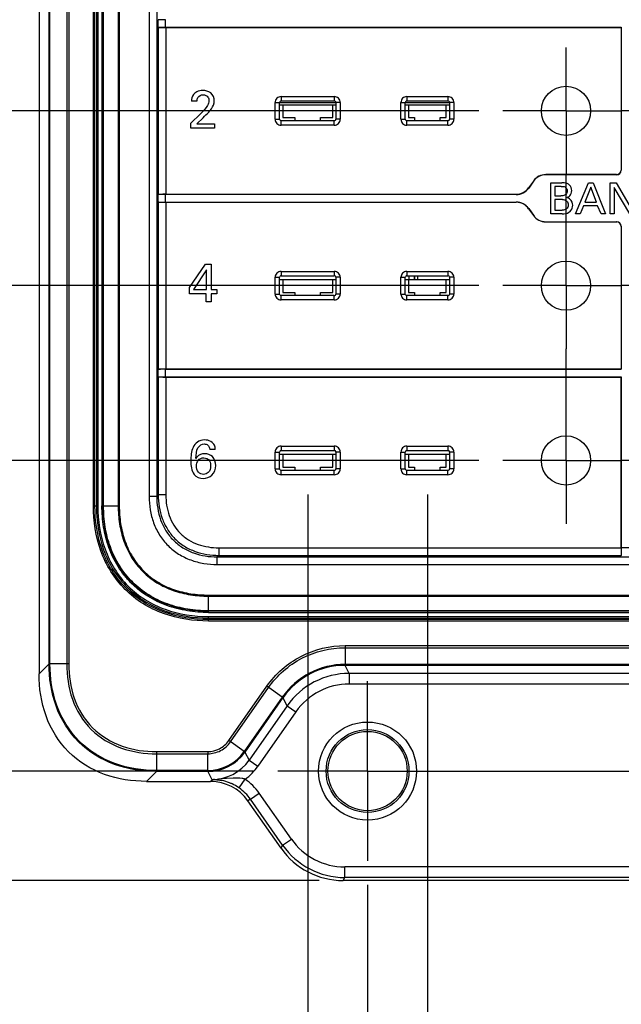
# Model space of a CAD drawing. Header units: inches. Extents: x 0 to 34, y 0 to 22.
# Tile 4 of 63: x 10.5 to 12.1, y 8.7 to 11.3. Entities that reach past the tile are written whole.
import ezdxf

# ---------------------------------------------------------------- set-up
doc = ezdxf.new("R2010")
doc.units = ezdxf.units.IN
doc.header["$LTSCALE"] = 1.87
doc.header["$MEASUREMENT"] = 0
doc.linetypes.add('CENTER', pattern=[0.6, 0.375, -0.075, 0.075, -0.075])
doc.layers.get('0').update_dxf_attribs({"linetype": 'CONTINUOUS'})
for name, color, linetype in [('02___PRT_ALL_AXES', 7, 'CONTINUOUS'), ('DATUMCURVES', 7, 'CONTINUOUS'), ('DIMENSIONS', 7, 'CONTINUOUS')]:
    doc.layers.add(name, color=color, linetype=linetype)
doc.styles.get("Standard").update_dxf_attribs({"font": 'txt', "width": 0.8})
doc.dimstyles.new('DIMSTYLE_2', dxfattribs={"dimtxt": 0.125, "dimasz": 0.18, "dimexe": 0.125, "dimexo": 0.0625, "dimgap": 0.03125, "dimtad": 0, "dimtih": 1, "dimtoh": 1, "dimzin": 0, "dimdsep": 46, "dimtxsty": 'STANDARD', "dimblk": '_FILLED', "dimblk1": '_FILLED', "dimblk2": '_FILLED', "dimcen": 0.09, "dimazin": 0, "dimtp": 0.01, "dimtm": 0.01, "dimtfac": 1, "dimtofl": 0, "dimtmove": 0, "dimatfit": 3, "dimldrblk": '_FILLED', "dimfxl": 1, "dimtolj": 1, "dimtzin": 0, "dimarcsym": 0})

# ---------------------------------------------------------------- blocks, each defined once
blk = doc.blocks.new('*D21')
at = {"layer": 'DIMENSIONS', "color": 2, "linetype": 'CONTINUOUS'}
blk.add_line((11.7299, 11.0656), (9.8999, 11.0656), dxfattribs=at)
at = {"layer": 'DIMENSIONS', "color": 2, "linetype": 'CONTINUOUS', "insert": (9.8374, 11.1281), "char_height": 0.125, "width": 1.425, "attachment_point": 3, "line_spacing_factor": 0.9}
blk.add_mtext('114.43{\\ftxt.shx;\\W1.000000;\\H0.125000; }[4.505]', dxfattribs=at)
blk = doc.blocks.new('_FILLED')
at = {"color": 0, "linetype": 'BYBLOCK'}
blk.add_solid([(0, 0), (-1, 0.174), (-1, -0.174)], dxfattribs=at)
blk = doc.blocks.new('*D22')
at = {"layer": 'DIMENSIONS', "color": 2, "linetype": 'CONTINUOUS'}
blk.add_line((11.7299, 10.6114), (9.8999, 10.6114), dxfattribs=at)
at = {"layer": 'DIMENSIONS', "color": 2, "linetype": 'CONTINUOUS', "insert": (9.8374, 10.6739), "char_height": 0.125, "width": 1.425, "attachment_point": 3, "line_spacing_factor": 0.9}
blk.add_mtext('125.96{\\ftxt.shx;\\W1.000000;\\H0.125000; }[4.959]', dxfattribs=at)
blk = doc.blocks.new('*D23')
at = {"layer": 'DIMENSIONS', "color": 2, "linetype": 'CONTINUOUS'}
blk.add_line((11.7299, 10.1572), (9.8999, 10.1572), dxfattribs=at)
at = {"layer": 'DIMENSIONS', "color": 2, "linetype": 'CONTINUOUS', "insert": (9.8374, 10.2197), "char_height": 0.125, "width": 1.425, "attachment_point": 3, "line_spacing_factor": 0.9}
blk.add_mtext('137.50{\\ftxt.shx;\\W1.000000;\\H0.125000; }[5.413]', dxfattribs=at)
blk = doc.blocks.new('*D24')
at = {"layer": 'DIMENSIONS', "color": 2, "linetype": 'CONTINUOUS'}
blk.add_line((11.1453, 9.3501), (9.8999, 9.3501), dxfattribs=at)
at = {"layer": 'DIMENSIONS', "color": 2, "linetype": 'CONTINUOUS', "insert": (9.8374, 9.4126), "char_height": 0.125, "width": 1.425, "attachment_point": 3, "line_spacing_factor": 0.9}
blk.add_mtext('158.00{\\ftxt.shx;\\W1.000000;\\H0.125000; }[6.220]', dxfattribs=at)
blk = doc.blocks.new('*D25')
at = {"layer": 'DIMENSIONS', "color": 2, "linetype": 'CONTINUOUS'}
blk.add_line((11.3149, 9.0656), (9.8999, 9.0656), dxfattribs=at)
at = {"layer": 'DIMENSIONS', "color": 2, "linetype": 'CONTINUOUS', "insert": (9.8374, 9.1281), "char_height": 0.125, "width": 1.425, "attachment_point": 3, "line_spacing_factor": 0.9}
blk.add_mtext('165.23{\\ftxt.shx;\\W1.000000;\\H0.125000; }[6.505]', dxfattribs=at)
blk = doc.blocks.new('*D38')
at = {"layer": 'DIMENSIONS', "color": 2, "linetype": 'CONTINUOUS'}
blk.add_line((11.441, 9.0544), (11.441, 8.3781), dxfattribs=at)
at = {"layer": 'DIMENSIONS', "color": 2, "linetype": 'CONTINUOUS', "insert": (11.3785, 8.3156), "char_height": 0.125, "width": 1.425, "attachment_point": 3, "rotation": 90, "line_spacing_factor": 0.9}
blk.add_mtext('2X 0.50{\\ftxt.shx;\\W1.000000;\\H0.125000; }[.020]', dxfattribs=at)
blk = doc.blocks.new('*D39')
at = {"layer": 'DIMENSIONS', "color": 2, "linetype": 'CONTINUOUS'}
blk.add_line((12.7796, 9.0544), (12.7796, 8.3781), dxfattribs=at)
at = {"layer": 'DIMENSIONS', "color": 2, "linetype": 'CONTINUOUS', "insert": (12.7171, 8.3156), "char_height": 0.125, "width": 1.625, "attachment_point": 3, "rotation": 90, "line_spacing_factor": 0.9}
blk.add_mtext('2X 33.50{\\ftxt.shx;\\W1.000000;\\H0.125000; }[1.319]', dxfattribs=at)
blk = doc.blocks.new('*D40')
at = {"layer": 'DIMENSIONS', "color": 2, "linetype": 'CONTINUOUS'}
blk.add_line((11.2855, 10.069), (11.2855, 8.3781), dxfattribs=at)
at = {"layer": 'DIMENSIONS', "color": 2, "linetype": 'CONTINUOUS', "insert": (11.223, 8.3156), "char_height": 0.125, "width": 1.425, "attachment_point": 3, "rotation": 90, "line_spacing_factor": 0.9}
blk.add_mtext('8X 4.45{\\ftxt.shx;\\W1.000000;\\H0.125000; }[.175]', dxfattribs=at)
blk = doc.blocks.new('*D41')
at = {"layer": 'DIMENSIONS', "color": 2, "linetype": 'CONTINUOUS'}
blk.add_line((11.5965, 10.069), (11.5965, 8.3781), dxfattribs=at)
at = {"layer": 'DIMENSIONS', "color": 2, "linetype": 'CONTINUOUS', "insert": (11.534, 8.3156), "char_height": 0.125, "width": 1.425, "attachment_point": 3, "rotation": 90, "line_spacing_factor": 0.9}
blk.add_mtext('8X 3.45{\\ftxt.shx;\\W1.000000;\\H0.125000; }[.136]', dxfattribs=at)
blk = doc.blocks.new('*D42')
at = {"layer": 'DIMENSIONS', "color": 2, "linetype": 'CONTINUOUS'}
blk.add_line((12.6241, 10.069), (12.6241, 8.3781), dxfattribs=at)
at = {"layer": 'DIMENSIONS', "color": 2, "linetype": 'CONTINUOUS', "insert": (12.5616, 8.3156), "char_height": 0.125, "width": 1.625, "attachment_point": 3, "rotation": 90, "line_spacing_factor": 0.9}
blk.add_mtext('8X 29.55{\\ftxt.shx;\\W1.000000;\\H0.125000; }[1.163]', dxfattribs=at)
blk = doc.blocks.new('*D43')
at = {"layer": 'DIMENSIONS', "color": 2, "linetype": 'CONTINUOUS'}
blk.add_line((12.9351, 10.069), (12.9351, 8.3781), dxfattribs=at)
at = {"layer": 'DIMENSIONS', "color": 2, "linetype": 'CONTINUOUS', "insert": (12.8726, 8.3156), "char_height": 0.125, "width": 1.625, "attachment_point": 3, "rotation": 90, "line_spacing_factor": 0.9}
blk.add_mtext('8X 37.45{\\ftxt.shx;\\W1.000000;\\H0.125000; }[1.474]', dxfattribs=at)

msp = doc.modelspace()

# ---------------------------------------------------------------- linework, layer by layer
at = {"color": 7, "linetype": 'CONTINUOUS'}
for p, q in [((10.5874, 16.3416), (10.5874, 9.6027)), ((10.6134, 9.6287), (10.6134, 16.3156)), ((10.6157, 9.6288), (10.6157, 16.3156)), ((10.6592, 16.3156), (10.6592, 9.6288)), ((10.6647, 16.3156), (10.6647, 9.6288)), ((10.7286, 10.0391), (10.7286, 15.9052)), ((10.7325, 10.0391), (10.7325, 15.9052)), ((10.7363, 15.9052), (10.7363, 10.0391)), ((10.7403, 15.9052), (10.7403, 10.0391)), ((10.7508, 15.9052), (10.7508, 10.0391)), ((10.7539, 10.0391), (10.7539, 15.9052)), ((10.7551, 10.0391), (10.7551, 15.9052)), ((10.7932, 15.9052), (10.7932, 10.0391)), ((10.7959, 15.9052), (10.7959, 10.0391)), ((10.8735, 13.457), (10.8735, 10.0641)), ((10.8932, 13.457), (10.8932, 10.0641)), ((10.8967, 11.302), (10.8972, 11.3025)), ((10.8967, 11.2833), (10.8967, 11.302)), ((10.8972, 11.2828), (10.8967, 11.2833)), ((10.8972, 11.2828), (10.8972, 10.8483)), ((10.9164, 11.2828), (10.9164, 11.3025)), ((10.9164, 11.2828), (12.1005, 11.2828)), ((12.1, 11.2823), (12.1005, 11.2828)), ((12.1005, 11.2828), (12.1005, 10.9113)), ((10.9169, 11.2823), (12.1, 11.2823)), ((10.9169, 11.2823), (10.9169, 10.8488)), ((12.1, 11.2823), (12.1, 10.9118)), ((11.2009, 11.0873), (11.2124, 11.0873)), ((11.2009, 11.0438), (11.2009, 11.0873)), ((11.2124, 11.0438), (11.2124, 11.0873)), ((11.3587, 11.0865), (11.2124, 11.0865)), ((11.2124, 11.0815), (11.3587, 11.0815)), ((11.2163, 11.1028), (11.3547, 11.1028)), ((11.2163, 11.1028), (11.2163, 11.0913)), ((11.2163, 11.0913), (11.3547, 11.0913)), ((11.2205, 11.0815), (11.2205, 11.048)), ((11.3505, 11.048), (11.3505, 11.0815)), ((11.3547, 11.1028), (11.3547, 11.0913)), ((11.3702, 11.0873), (11.3587, 11.0873)), ((11.3587, 11.0873), (11.3587, 11.0438)), ((11.3702, 11.0873), (11.3702, 11.0438)), ((11.5276, 11.0873), (11.5391, 11.0873)), ((11.5276, 11.0438), (11.5276, 11.0873)), ((11.5391, 11.0438), (11.5391, 11.0873)), ((11.6539, 11.0865), (11.5391, 11.0865)), ((11.5391, 11.0815), (11.6539, 11.0815)), ((11.5431, 11.1028), (11.65, 11.1028)), ((11.5431, 11.1028), (11.5431, 11.0913)), ((11.5431, 11.0913), (11.65, 11.0913)), ((11.5473, 11.0815), (11.5473, 11.048)), ((11.6457, 11.048), (11.6457, 11.0815)), ((11.65, 11.1028), (11.65, 11.0913)), ((11.6654, 11.0873), (11.6539, 11.0873)), ((11.6539, 11.0873), (11.6539, 11.0438)), ((11.6654, 11.0873), (11.6654, 11.0438)), ((11.2009, 11.0438), (11.2124, 11.0438)), ((11.3547, 11.0399), (11.2163, 11.0399)), ((11.2163, 11.0283), (11.2163, 11.0399)), ((11.3547, 11.0283), (11.2163, 11.0283)), ((11.2205, 11.048), (11.252, 11.048)), ((11.252, 11.048), (11.252, 11.0399)), ((11.319, 11.048), (11.3505, 11.048)), ((11.319, 11.0399), (11.319, 11.048)), ((11.3547, 11.0283), (11.3547, 11.0399)), ((11.3702, 11.0438), (11.3587, 11.0438)), ((11.5276, 11.0438), (11.5391, 11.0438)), ((11.65, 11.0399), (11.5431, 11.0399)), ((11.5431, 11.0283), (11.5431, 11.0399)), ((11.65, 11.0283), (11.5431, 11.0283)), ((11.5473, 11.048), (11.5631, 11.048)), ((11.5631, 11.048), (11.5631, 11.0399)), ((11.63, 11.048), (11.6457, 11.048)), ((11.63, 11.0399), (11.63, 11.048)), ((11.65, 11.0283), (11.65, 11.0399)), ((11.6654, 11.0438), (11.6539, 11.0438)), ((12.0881, 10.9), (11.9042, 10.9)), ((11.9042, 10.9), (11.9044, 10.8995)), ((12.0887, 10.8995), (11.9044, 10.8995)), ((12.0881, 10.9), (12.0887, 10.8995)), ((12.1, 10.9118), (12.1005, 10.9113)), ((11.8719, 10.8832), (11.8596, 10.8656)), ((11.8722, 10.8827), (11.8598, 10.8651)), ((11.8719, 10.8832), (11.8722, 10.8827)), ((10.8967, 10.8478), (10.8972, 10.8483)), ((10.8967, 10.8291), (10.8967, 10.8478)), ((11.8276, 10.8483), (10.9164, 10.8483)), ((10.9164, 10.8286), (10.9164, 10.8483)), ((10.9169, 10.8488), (11.8273, 10.8488)), ((11.8276, 10.8483), (11.8273, 10.8488)), ((11.8598, 10.8651), (11.8596, 10.8656)), ((10.8972, 10.8286), (10.8967, 10.8291)), ((10.8972, 10.8286), (10.8972, 10.3942)), ((10.9164, 10.8286), (11.8276, 10.8286)), ((10.9169, 10.8281), (11.8273, 10.8281)), ((10.9169, 10.8281), (10.9169, 10.3947)), ((11.8273, 10.8281), (11.8276, 10.8286)), ((11.8596, 10.8113), (11.8598, 10.8118)), ((11.8596, 10.8113), (11.8719, 10.7937)), ((11.8598, 10.8118), (11.8722, 10.7942)), ((11.8719, 10.7937), (11.8722, 10.7942)), ((11.9042, 10.7769), (11.9044, 10.7774)), ((11.9042, 10.7769), (12.0881, 10.7769)), ((11.9044, 10.7774), (12.0887, 10.7774)), ((12.0887, 10.7774), (12.0881, 10.7769)), ((12.1005, 10.7656), (12.1, 10.7651)), ((12.1, 10.7651), (12.1, 10.3947)), ((12.1005, 10.7656), (12.1005, 10.3941)), ((11.2163, 10.6486), (11.3547, 10.6486)), ((11.2163, 10.6486), (11.2163, 10.6371)), ((11.3547, 10.6486), (11.3547, 10.6371)), ((11.5431, 10.6486), (11.65, 10.6486)), ((11.5431, 10.6486), (11.5431, 10.6371)), ((11.65, 10.6486), (11.65, 10.6371)), ((11.2009, 10.6331), (11.2124, 10.6331)), ((11.2009, 10.5896), (11.2009, 10.6331)), ((11.2124, 10.5896), (11.2124, 10.6331)), ((11.2124, 10.6273), (11.3587, 10.6273)), ((11.2163, 10.6371), (11.3547, 10.6371)), ((11.2205, 10.6273), (11.2205, 10.5939)), ((11.3505, 10.5939), (11.3505, 10.6273)), ((11.3702, 10.6331), (11.3587, 10.6331)), ((11.3587, 10.6331), (11.3587, 10.5896)), ((11.3702, 10.6331), (11.3702, 10.5896)), ((11.5276, 10.6331), (11.5391, 10.6331)), ((11.5276, 10.5896), (11.5276, 10.6331)), ((11.5391, 10.5896), (11.5391, 10.6331)), ((11.5391, 10.6273), (11.6539, 10.6273)), ((11.5431, 10.6371), (11.65, 10.6371)), ((11.5473, 10.6273), (11.5473, 10.5939)), ((11.5491, 10.6273), (11.5491, 10.6371)), ((11.563, 10.6273), (11.563, 10.6371)), ((11.5636, 10.6273), (11.5636, 10.6371)), ((11.572, 10.6273), (11.572, 10.6371)), ((11.6457, 10.5939), (11.6457, 10.6273)), ((11.6654, 10.6331), (11.6539, 10.6331)), ((11.6539, 10.6331), (11.6539, 10.5896)), ((11.6654, 10.6331), (11.6654, 10.5896)), ((11.2205, 10.5939), (11.252, 10.5939)), ((11.252, 10.5939), (11.252, 10.5857)), ((11.319, 10.5939), (11.3505, 10.5939)), ((11.319, 10.5857), (11.319, 10.5939)), ((11.5473, 10.5939), (11.5631, 10.5939)), ((11.5631, 10.5939), (11.5631, 10.5857)), ((11.63, 10.5939), (11.6457, 10.5939)), ((11.63, 10.5857), (11.63, 10.5939)), ((11.2009, 10.5896), (11.2124, 10.5896)), ((11.3547, 10.5857), (11.2163, 10.5857)), ((11.2163, 10.5742), (11.2163, 10.5857)), ((11.3547, 10.5742), (11.2163, 10.5742)), ((11.3547, 10.5742), (11.3547, 10.5857)), ((11.3702, 10.5896), (11.3587, 10.5896)), ((11.5276, 10.5896), (11.5391, 10.5896)), ((11.65, 10.5857), (11.5431, 10.5857)), ((11.5431, 10.5742), (11.5431, 10.5857)), ((11.65, 10.5742), (11.5431, 10.5742)), ((11.65, 10.5742), (11.65, 10.5857)), ((11.6654, 10.5896), (11.6539, 10.5896)), ((10.8967, 10.3936), (10.8972, 10.3942)), ((10.8967, 10.375), (10.8967, 10.3936)), ((12.1005, 10.3941), (10.9164, 10.3941)), ((10.9164, 10.3745), (10.9164, 10.3941)), ((10.9169, 10.3947), (12.1, 10.3947)), ((12.1, 10.3947), (12.1005, 10.3941)), ((10.8972, 10.3744), (10.8967, 10.375)), ((10.8972, 10.3744), (10.8972, 10.0681)), ((10.9164, 10.3745), (12.1005, 10.3745)), ((10.9169, 10.3739), (12.1, 10.3739)), ((10.9169, 10.3739), (10.9169, 10.0681)), ((12.1, 10.3739), (12.1005, 10.3745)), ((12.1, 9.9303), (12.1, 10.3739)), ((12.1005, 10.3745), (12.1005, 9.9298)), ((11.2163, 10.1944), (11.3547, 10.1944)), ((11.2163, 10.1944), (11.2163, 10.1829)), ((11.2163, 10.1829), (11.3547, 10.1829)), ((11.3547, 10.1944), (11.3547, 10.1829)), ((11.5431, 10.1944), (11.65, 10.1944)), ((11.5431, 10.1944), (11.5431, 10.1829)), ((11.5431, 10.1829), (11.65, 10.1829)), ((11.65, 10.1944), (11.65, 10.1829)), ((11.2009, 10.179), (11.2124, 10.179)), ((11.2009, 10.1354), (11.2009, 10.179)), ((11.2124, 10.1354), (11.2124, 10.179)), ((11.2124, 10.1732), (11.3587, 10.1732)), ((11.2205, 10.1732), (11.2205, 10.1397)), ((11.3505, 10.1397), (11.3505, 10.1732)), ((11.3702, 10.179), (11.3587, 10.179)), ((11.3587, 10.179), (11.3587, 10.1354)), ((11.3702, 10.179), (11.3702, 10.1354)), ((11.5276, 10.179), (11.5391, 10.179)), ((11.5276, 10.1354), (11.5276, 10.179)), ((11.5391, 10.1354), (11.5391, 10.179)), ((11.5391, 10.1732), (11.6539, 10.1732)), ((11.5473, 10.1732), (11.5473, 10.1397)), ((11.6457, 10.1397), (11.6457, 10.1732)), ((11.6654, 10.179), (11.6539, 10.179)), ((11.6539, 10.179), (11.6539, 10.1354)), ((11.6654, 10.179), (11.6654, 10.1354)), ((11.2009, 10.1354), (11.2124, 10.1354)), ((11.3547, 10.1315), (11.2163, 10.1315)), ((11.2163, 10.12), (11.2163, 10.1315)), ((11.2205, 10.1397), (11.252, 10.1397)), ((11.252, 10.1397), (11.252, 10.1315)), ((11.319, 10.1397), (11.3505, 10.1397)), ((11.319, 10.1315), (11.319, 10.1397)), ((11.3547, 10.12), (11.3547, 10.1315)), ((11.3702, 10.1354), (11.3587, 10.1354)), ((11.5276, 10.1354), (11.5391, 10.1354)), ((11.65, 10.1315), (11.5431, 10.1315)), ((11.5431, 10.12), (11.5431, 10.1315)), ((11.5473, 10.1397), (11.5631, 10.1397)), ((11.5631, 10.1397), (11.5631, 10.1315)), ((11.63, 10.1397), (11.6457, 10.1397)), ((11.63, 10.1315), (11.63, 10.1397)), ((11.65, 10.12), (11.65, 10.1315)), ((11.6654, 10.1354), (11.6539, 10.1354)), ((11.3547, 10.12), (11.2163, 10.12)), ((11.65, 10.12), (11.5431, 10.12)), ((10.8735, 10.0641), (10.8932, 10.0641)), ((10.8972, 10.0681), (10.8932, 10.0641)), ((10.9169, 10.0681), (10.8972, 10.0681)), ((10.7286, 10.0391), (10.7403, 10.0391)), ((10.7508, 10.0391), (10.7959, 10.0391)), ((11.0546, 9.9303), (12.1, 9.9303)), ((11.0546, 9.9303), (11.0546, 9.9106)), ((12.1202, 9.9298), (12.1005, 9.9298)), ((11.0546, 9.9106), (11.0506, 9.9066)), ((11.0506, 9.9066), (13.17, 9.9066)), ((11.0506, 9.887), (11.0506, 9.9066)), ((11.0546, 9.9106), (12.1005, 9.9106)), ((12.101, 9.9101), (12.1005, 9.9106)), ((11.0506, 9.887), (13.17, 9.887)), ((11.0276, 9.8074), (13.193, 9.8074)), ((11.0276, 9.8074), (11.0276, 9.8046)), ((11.0276, 9.8046), (13.193, 9.8046)), ((11.0276, 9.7623), (11.0276, 9.8046)), ((13.193, 9.7665), (11.0276, 9.7665)), ((13.193, 9.7653), (11.0276, 9.7653)), ((11.0276, 9.7623), (13.193, 9.7623)), ((11.0276, 9.7517), (13.193, 9.7517)), ((11.0276, 9.74), (11.0276, 9.7517)), ((11.0276, 9.7478), (13.193, 9.7478)), ((13.193, 9.744), (11.0276, 9.744)), ((13.193, 9.74), (11.0276, 9.74)), ((11.3826, 9.6762), (11.3825, 9.6272)), ((11.3826, 9.6762), (12.8381, 9.6762)), ((11.3825, 9.6707), (12.8381, 9.6707)), ((10.6134, 9.6287), (10.5874, 9.6027)), ((10.6134, 9.6287), (10.6157, 9.6288)), ((10.6647, 9.6288), (10.6157, 9.6288)), ((12.8381, 9.6272), (11.3825, 9.6272)), ((11.3826, 9.6248), (11.3825, 9.6272)), ((12.838, 9.6248), (11.3826, 9.6248)), ((11.3935, 9.6038), (11.3826, 9.6248)), ((12.8271, 9.6038), (11.3935, 9.6038)), ((11.3935, 9.6038), (11.3935, 9.5762)), ((11.0804, 9.4291), (11.1793, 9.5704)), ((11.2194, 9.5423), (11.1793, 9.5704)), ((12.8271, 9.5762), (11.3935, 9.5762)), ((11.0849, 9.4259), (11.1838, 9.5672)), ((11.2194, 9.5423), (11.1205, 9.401)), ((11.2213, 9.5409), (11.1224, 9.3996)), ((11.2323, 9.5199), (11.1334, 9.3785)), ((11.2213, 9.5409), (11.2194, 9.5423)), ((11.2323, 9.5199), (11.2213, 9.5409)), ((11.2323, 9.5199), (11.2549, 9.504)), ((11.2549, 9.504), (11.1559, 9.3627)), ((11.1205, 9.401), (11.0804, 9.4291)), ((10.8929, 9.4006), (11.0256, 9.4006)), ((10.8929, 9.4006), (10.8929, 9.3516)), ((10.8929, 9.3951), (11.0256, 9.3951)), ((11.0256, 9.4006), (11.0256, 9.3951)), ((11.0256, 9.3516), (11.0256, 9.3951)), ((11.1224, 9.3996), (11.1205, 9.401)), ((11.1224, 9.3996), (11.1334, 9.3785)), ((11.1334, 9.3785), (11.1559, 9.3627)), ((10.8929, 9.3492), (10.8669, 9.3233)), ((11.0256, 9.3516), (10.8929, 9.3516)), ((10.8929, 9.3492), (10.8929, 9.3516)), ((11.0257, 9.3492), (10.8929, 9.3492)), ((11.0257, 9.3492), (11.0256, 9.3516)), ((11.0257, 9.3492), (11.0366, 9.3282)), ((10.8669, 9.3233), (11.0331, 9.3233)), ((11.0416, 9.3281), (11.0331, 9.3233)), ((11.0366, 9.3282), (11.0416, 9.3281)), ((11.0431, 9.3283), (11.0416, 9.3282)), ((11.0745, 9.3304), (11.0539, 9.3287)), ((11.0914, 9.3318), (11.0745, 9.3304)), ((11.1073, 9.3063), (11.1229, 9.3289)), ((11.1057, 9.3073), (11.1073, 9.3063)), ((11.1368, 9.2769), (11.1594, 9.2927)), ((11.243, 9.1733), (11.1594, 9.2927)), ((11.1368, 9.2769), (11.1298, 9.2729)), ((11.2163, 9.1495), (11.1298, 9.2729)), ((11.2204, 9.1575), (11.1368, 9.2769)), ((11.2204, 9.1575), (11.243, 9.1733)), ((11.2163, 9.1495), (11.2204, 9.1575)), ((12.839, 9.1011), (11.3816, 9.1011)), ((11.3816, 9.0736), (11.3816, 9.1011)), ((11.3774, 9.0656), (11.3816, 9.0736)), ((12.8432, 9.0656), (11.3774, 9.0656)), ((12.839, 9.0736), (11.3816, 9.0736))]:
    msp.add_line(p, q, dxfattribs=at)
for centre, radius in [((11.9568, 11.0656), 0.064), ((11.9568, 10.6114), 0.064), ((11.9568, 10.1572), 0.064), ((11.441, 9.3501), 0.1273), ((11.441, 9.3501), 0.1076), ((11.441, 9.3501), 0.103)]:
    msp.add_circle(centre, radius, dxfattribs=at)
for centre, radius, start, end in [((11.2163, 11.0873), 0.0154, 89.9928, 180.0072), ((11.2163, 11.0873), 0.00392, 89.8358, 180.1642), ((11.3547, 11.0873), 0.0154, 359.9928, 90.0072), ((11.3547, 11.0873), 0.00392, 359.8358, 90.1642), ((11.5431, 11.0873), 0.0154, 89.9928, 180.0072), ((11.5431, 11.0873), 0.00392, 89.8358, 180.1642), ((11.65, 11.0873), 0.0154, 359.9928, 90.0072), ((11.65, 11.0873), 0.00392, 359.8358, 90.1642), ((11.2163, 11.0438), 0.0154, 179.9921, 270.0079), ((11.2163, 11.0438), 0.00392, 179.8358, 270.1642), ((11.3547, 11.0438), 0.0154, 269.9921, 0.0079), ((11.3547, 11.0438), 0.00392, 269.8358, 0.1642), ((11.5431, 11.0438), 0.0154, 179.9921, 270.0079), ((11.5431, 11.0438), 0.00392, 179.8358, 270.1642), ((11.65, 11.0438), 0.0154, 269.9921, 0.0079), ((11.65, 11.0438), 0.00392, 269.8358, 0.1642), ((11.2163, 10.6331), 0.0154, 89.9928, 180.0072), ((11.3547, 10.6331), 0.0154, 359.9928, 90.0072), ((11.5431, 10.6331), 0.0154, 89.9928, 180.0072), ((11.65, 10.6331), 0.0154, 359.9928, 90.0072), ((11.2163, 10.6332), 0.00392, 89.8358, 180.1642), ((11.3547, 10.6332), 0.00392, 359.8358, 90.1642), ((11.5431, 10.6332), 0.00392, 89.8358, 180.1642), ((11.65, 10.6332), 0.00392, 359.8358, 90.1642), ((11.2163, 10.5896), 0.0154, 179.9921, 270.0079), ((11.2163, 10.5896), 0.00392, 179.8358, 270.1642), ((11.3547, 10.5896), 0.0154, 269.9921, 0.0079), ((11.3547, 10.5896), 0.00392, 269.8358, 0.1642), ((11.5431, 10.5896), 0.0154, 179.9921, 270.0079), ((11.5431, 10.5896), 0.00392, 179.8358, 270.1642), ((11.65, 10.5896), 0.0154, 269.9921, 0.0079), ((11.65, 10.5896), 0.00392, 269.8358, 0.1642), ((11.2163, 10.179), 0.0154, 89.9928, 180.0072), ((11.2163, 10.179), 0.00392, 89.8358, 180.1642), ((11.3547, 10.179), 0.0154, 359.9928, 90.0072), ((11.3547, 10.179), 0.00392, 359.8358, 90.1642), ((11.5431, 10.179), 0.0154, 89.9928, 180.0072), ((11.5431, 10.179), 0.00392, 89.8358, 180.1642), ((11.65, 10.179), 0.0154, 359.9928, 90.0072), ((11.65, 10.179), 0.00392, 359.8358, 90.1642), ((11.2163, 10.1354), 0.0154, 179.9921, 270.0079), ((11.2163, 10.1354), 0.00392, 179.8358, 270.1642), ((11.3547, 10.1354), 0.0154, 269.9921, 0.0079), ((11.3547, 10.1354), 0.00392, 269.8358, 0.1642), ((11.5431, 10.1354), 0.0154, 179.9921, 270.0079), ((11.5431, 10.1354), 0.00392, 179.8358, 270.1642), ((11.65, 10.1354), 0.0154, 269.9921, 0.0079), ((11.65, 10.1354), 0.00392, 269.8358, 0.1642), ((11.3825, 9.4281), 0.1991, 89.9984, 145.0016), ((11.3826, 9.428), 0.1968, 89.9968, 145.0032), ((11.3935, 9.407), 0.1968, 90.0009, 144.9991), ((11.3935, 9.407), 0.1693, 89.9994, 145.0006), ((11.0256, 9.4674), 0.1158, 270.0014, 324.9986), ((11.0257, 9.4673), 0.1181, 270.0039, 324.9961), ((11.0366, 9.4463), 0.1181, 269.997, 325.003), ((11.0359, 9.447), 0.1467, 306.4065, 324.9458), ((11.0376, 9.5201), 0.1919, 269.7036, 271.6291), ((11.0332, 9.6824), 0.3542, 271.6007, 273.3564), ((11.0379, 9.209), 0.1193, 68.1404, 78.2519), ((11.0364, 9.2047), 0.1238, 64.7027, 68.2025), ((11.0351, 9.2022), 0.1267, 56.1263, 64.694), ((11.3816, 9.2703), 0.1692, 214.9977, 270.0023), ((11.3816, 9.2704), 0.1968, 215.0034, 269.9966)]:
    msp.add_arc(centre, radius, start, end, dxfattribs=at)
for centre, major_axis, ratio, start_param, end_param in [((10.9164, 11.302), (0.0197, 0), 0.026186, 1.570796, 3.115413), ((10.9164, 11.2833), (0.0197, 0), 0.026186, -3.115413, -1.570796), ((10.9169, 11.2828), (0.0197, 0), 0.026186, -3.115413, -1.570796), ((11.9042, 10.8606), (-0.0182, 0.0349), 0.999565, -0.479787, 0.479787), ((11.9044, 10.8601), (0.0182, -0.0349), 0.999565, 2.661805, 3.62138), ((12.0881, 10.9118), (0.00836, -0.00836), 0.999315, -0.785056, 0.785056), ((12.0887, 10.9113), (0.00836, -0.00836), 0.999315, -0.785056, 0.785056), ((10.9164, 10.8478), (0.0197, 0), 0.026186, 1.570796, 3.115413), ((10.9169, 10.8483), (0.0197, 0), 0.026186, 1.570796, 3.115413), ((11.8273, 10.8882), (-0.0182, 0.0349), 0.999565, 2.661805, 3.62138), ((11.8276, 10.8877), (-0.0182, 0.0349), 0.999565, -3.62138, -2.661805), ((10.9164, 10.8291), (0.0197, 0), 0.026186, -3.115413, -1.570796), ((10.9169, 10.8286), (0.0197, 0), 0.026186, -3.115413, -1.570796), ((11.8273, 10.7887), (0.0182, 0.0349), 0.999565, -0.479787, 0.479787), ((11.8276, 10.7892), (0.0182, 0.0349), 0.999565, -0.479787, 0.479787), ((11.9042, 10.8163), (0.0182, 0.0349), 0.999565, -3.62138, -2.661805), ((11.9044, 10.8168), (0.0182, 0.0349), 0.999565, 2.661805, 3.62138), ((12.0881, 10.7651), (-0.00836, -0.00836), 0.999315, 2.356537, 3.926648), ((12.0887, 10.7656), (0.00836, 0.00836), 0.999315, -0.785056, 0.785056), ((10.9164, 10.3936), (0.0197, 0), 0.026186, 1.570796, 3.115413), ((10.9169, 10.3941), (0.0197, 0), 0.026186, 1.570796, 3.115413), ((10.9164, 10.375), (0.0197, 0), 0.026186, -3.115413, -1.570796), ((10.9169, 10.3745), (0.0197, 0), 0.026186, -3.115413, -1.570796), ((12.1005, 9.9303), (0, 0.0197), 0.026186, -4.712389, -3.167773), ((11.033, 9.2051), (-0.1025, -0.0588), 0.999386, 3.231302, 4.191023), ((11.3775, 9.2626), (0.091, 0.1747), 0.999226, -3.621241, -2.661944)]:
    msp.add_ellipse(centre, major_axis=major_axis, ratio=ratio, start_param=start_param, end_param=end_param, dxfattribs=at)
for points, knots in [([(10.8735, 10.0641), (10.8735, 10.0523), (10.8753, 10.0289), (10.8841, 9.9946), (10.8996, 9.9628), (10.9216, 9.9351), (10.9494, 9.913), (10.9812, 9.8976), (11.0154, 9.8887), (11.0389, 9.887), (11.0506, 9.887)], [0, 0, 0, 0, 0.12506, 0.250078, 0.375052, 0.499997, 0.624942, 0.749918, 0.874938, 1, 1, 1, 1]), ([(10.8932, 10.0641), (10.8932, 10.0536), (10.8948, 10.0327), (10.9024, 10.0022), (10.9161, 9.9738), (10.9356, 9.9491), (10.9604, 9.9295), (10.9888, 9.9159), (11.0193, 9.9082), (11.0402, 9.9066), (11.0506, 9.9066)], [0, 0, 0, 0, 0.125067, 0.250089, 0.37506, 0.499997, 0.624934, 0.749907, 0.874931, 1, 1, 1, 1]), ([(10.8972, 10.0681), (10.8972, 10.0576), (10.8988, 10.0367), (10.9065, 10.0062), (10.9201, 9.9778), (10.9396, 9.9531), (10.9644, 9.9335), (10.9928, 9.9199), (11.0233, 9.9122), (11.0442, 9.9106), (11.0546, 9.9106)], [0, 0, 0, 0, 0.125066, 0.250088, 0.37506, 0.499998, 0.624935, 0.749909, 0.874932, 1, 1, 1, 1]), ([(10.9169, 10.0681), (10.9169, 10.0589), (10.9182, 10.0406), (10.9248, 10.0138), (10.9365, 9.9888), (10.9536, 9.9671), (10.9754, 9.95), (11.0004, 9.9382), (11.0272, 9.9316), (11.0455, 9.9303), (11.0546, 9.9303)], [0, 0, 0, 0, 0.125075, 0.250102, 0.375072, 0.499998, 0.624924, 0.749895, 0.874924, 1, 1, 1, 1]), ([(11.0276, 9.74), (10.9882, 9.74), (10.928, 9.7491), (10.8562, 9.7834), (10.8093, 9.8207), (10.772, 9.8677), (10.7376, 9.9395), (10.7286, 9.9996), (10.7286, 10.0391)], [0, 0, 0, 0, 0.249558, 0.374772, 0.499986, 0.625214, 0.750438, 1, 1, 1, 1]), ([(11.0276, 9.744), (10.9887, 9.744), (10.9293, 9.7529), (10.8584, 9.7867), (10.8121, 9.8235), (10.7753, 9.8699), (10.7414, 9.9407), (10.7325, 10.0001), (10.7325, 10.0391)], [0, 0, 0, 0, 0.249561, 0.374773, 0.499986, 0.625212, 0.750435, 1, 1, 1, 1]), ([(10.7363, 10.0391), (10.7363, 10.0006), (10.7451, 9.942), (10.7785, 9.872), (10.8148, 9.8263), (10.8606, 9.79), (10.9306, 9.7566), (10.9892, 9.7478), (11.0276, 9.7478)], [0, 0, 0, 0, 0.249591, 0.374818, 0.500032, 0.625226, 0.750428, 1, 1, 1, 1]), ([(10.7403, 10.0391), (10.7403, 10.0012), (10.7489, 9.9433), (10.7818, 9.8742), (10.8176, 9.8291), (10.8628, 9.7933), (10.9318, 9.7604), (10.9897, 9.7517), (11.0276, 9.7517)], [0, 0, 0, 0, 0.249594, 0.37482, 0.500032, 0.625224, 0.750425, 1, 1, 1, 1]), ([(11.0276, 9.7623), (11.0093, 9.7623), (10.9817, 9.7643), (10.9457, 9.7718), (10.9194, 9.7799), (10.8939, 9.7905), (10.8698, 9.8038), (10.8472, 9.8197), (10.8266, 9.8381), (10.8083, 9.8587), (10.7924, 9.8812), (10.7791, 9.9054), (10.7684, 9.9308), (10.7603, 9.9572), (10.7529, 9.9932), (10.7508, 10.0208), (10.7508, 10.0391)], [0, 0, 0, 0, 0.124939, 0.187456, 0.249969, 0.312481, 0.374989, 0.437495, 0.5, 0.562505, 0.625011, 0.687519, 0.750031, 0.812544, 0.875061, 1, 1, 1, 1]), ([(11.0276, 9.7653), (11.0095, 9.7653), (10.9822, 9.7674), (10.9466, 9.7747), (10.9205, 9.7827), (10.8954, 9.7932), (10.8715, 9.8064), (10.8492, 9.8221), (10.8288, 9.8403), (10.8106, 9.8606), (10.7949, 9.8829), (10.7818, 9.9068), (10.7712, 9.932), (10.7632, 9.9581), (10.7559, 9.9937), (10.7539, 10.021), (10.7539, 10.0391)], [0, 0, 0, 0, 0.12494, 0.187455, 0.249966, 0.312474, 0.374982, 0.437492, 0.500004, 0.562514, 0.625022, 0.687529, 0.750038, 0.812549, 0.875064, 1, 1, 1, 1]), ([(11.0276, 9.7665), (11.0096, 9.7665), (10.9824, 9.7685), (10.947, 9.7759), (10.921, 9.7838), (10.8959, 9.7943), (10.8721, 9.8074), (10.8499, 9.823), (10.8296, 9.8411), (10.8115, 9.8614), (10.7959, 9.8836), (10.7828, 9.9074), (10.7723, 9.9325), (10.7644, 9.9584), (10.7571, 9.9939), (10.7551, 10.021), (10.7551, 10.0391)], [0, 0, 0, 0, 0.12494, 0.187455, 0.249966, 0.312474, 0.374982, 0.437492, 0.500004, 0.562514, 0.625022, 0.687529, 0.750038, 0.812549, 0.875064, 1, 1, 1, 1]), ([(10.7932, 10.0391), (10.7932, 10.0313), (10.7937, 10.0157), (10.7972, 9.9847), (10.8065, 9.9467), (10.8232, 9.9112), (10.8411, 9.8856), (10.8566, 9.8681), (10.8741, 9.8525), (10.8997, 9.8347), (10.9352, 9.818), (10.9809, 9.8069), (11.0121, 9.8046), (11.0276, 9.8046)], [0, 0, 0, 0, 0.062549, 0.125098, 0.250062, 0.374969, 0.437506, 0.500043, 0.562579, 0.625118, 0.750027, 0.874993, 1, 1, 1, 1]), ([(10.7959, 10.0391), (10.7959, 10.0237), (10.7981, 9.9929), (10.8091, 9.9478), (10.8256, 9.9127), (10.8432, 9.8873), (10.8586, 9.87), (10.8759, 9.8547), (10.9012, 9.837), (10.9363, 9.8205), (10.9814, 9.8096), (11.0122, 9.8074), (11.0276, 9.8074)], [0, 0, 0, 0, 0.125016, 0.249992, 0.37491, 0.437453, 0.499996, 0.562538, 0.625082, 0.750002, 0.874981, 1, 1, 1, 1]), ([(11.1793, 9.5704), (11.2017, 9.6027), (11.2635, 9.6568), (11.3432, 9.6763), (11.3826, 9.6762)], [0, 0, 0, 0, 0.5, 1, 1, 1, 1]), ([(11.1838, 9.5672), (11.2057, 9.5988), (11.2661, 9.6517), (11.3441, 9.6708), (11.3825, 9.6707)], [0, 0, 0, 0, 0.5, 1, 1, 1, 1]), ([(10.8929, 9.3492), (10.856, 9.3492), (10.7814, 9.3602), (10.6839, 9.4198), (10.6243, 9.5173), (10.6134, 9.5918), (10.6134, 9.6287)], [0, 0, 0, 0, 0.250351, 0.500111, 0.749737, 1, 1, 1, 1]), ([(10.8929, 9.3516), (10.8563, 9.3516), (10.7823, 9.3624), (10.6856, 9.4216), (10.6265, 9.5183), (10.6157, 9.5922), (10.6157, 9.6288)], [0, 0, 0, 0, 0.250355, 0.500111, 0.749734, 1, 1, 1, 1]), ([(10.6592, 9.6288), (10.6592, 9.5979), (10.6679, 9.5354), (10.7171, 9.453), (10.7995, 9.4037), (10.862, 9.3951), (10.8929, 9.3951)], [0, 0, 0, 0, 0.250377, 0.499939, 0.749615, 1, 1, 1, 1]), ([(10.6647, 9.6288), (10.6647, 9.5986), (10.6731, 9.5375), (10.7211, 9.457), (10.8017, 9.4089), (10.8627, 9.4006), (10.8929, 9.4006)], [0, 0, 0, 0, 0.250388, 0.499939, 0.749603, 1, 1, 1, 1]), ([(10.8669, 9.3233), (10.83, 9.3233), (10.7554, 9.3342), (10.6579, 9.3938), (10.5983, 9.4913), (10.5874, 9.5659), (10.5874, 9.6027)], [0, 0, 0, 0, 0.250316, 0.499997, 0.749678, 1, 1, 1, 1]), ([(11.0256, 9.4006), (11.0362, 9.4006), (11.0577, 9.4058), (11.0743, 9.4204), (11.0804, 9.4291)], [0, 0, 0, 0, 0.499967, 1, 1, 1, 1]), ([(11.0256, 9.3951), (11.0371, 9.395), (11.0604, 9.4007), (11.0783, 9.4165), (11.0849, 9.4259)], [0, 0, 0, 0, 0.499967, 1, 1, 1, 1]), ([(11.0416, 9.3281), (11.0467, 9.328), (11.0537, 9.3274), (11.0605, 9.3261), (11.0622, 9.3258)], [0, 0, 0, 0, 0.742856, 1, 1, 1, 1]), ([(11.1229, 9.3289), (11.1203, 9.3298), (11.11, 9.3324), (11.0993, 9.3322), (11.0914, 9.3318)], [0, 0, 0, 0, 0.256717, 1, 1, 1, 1])]:
    msp.add_open_spline(points, degree=3, knots=knots, dxfattribs=at)
for points in [[(11.1594, 9.2927), (11.1496, 9.3067), (11.137, 9.3192), (11.1229, 9.3289)], [(11.1368, 9.2769), (11.1289, 9.2883), (11.1187, 9.2984), (11.1073, 9.3063)]]:
    msp.add_open_spline(points, degree=3, dxfattribs=at)
at = {"layer": '02___PRT_ALL_AXES', "color": 7, "linetype": 'CENTER'}
for p, q in [((11.9568, 11.0656), (11.9568, 11.2299)), ((11.9568, 11.0656), (11.7924, 11.0656)), ((11.9568, 11.0656), (12.0995, 11.0656)), ((11.9568, 11.0656), (11.9568, 10.9012)), ((12.2639, 11.0656), (12.0995, 11.0656)), ((11.9568, 10.6114), (11.9568, 10.9012)), ((11.9568, 10.6114), (11.7924, 10.6114)), ((11.9568, 10.6114), (12.0995, 10.6114)), ((11.9568, 10.6114), (11.9568, 10.447)), ((12.2639, 10.6114), (12.0995, 10.6114)), ((11.9568, 10.1572), (11.9568, 10.447)), ((11.9568, 10.1572), (11.7924, 10.1572)), ((11.9568, 10.1572), (12.0995, 10.1572)), ((11.9568, 10.1572), (11.9568, 9.9928)), ((12.2639, 10.1572), (12.0995, 10.1572)), ((11.441, 9.3501), (11.441, 9.5834)), ((11.441, 9.3501), (11.2078, 9.3501)), ((11.441, 9.3501), (12.5463, 9.3501)), ((11.441, 9.3501), (11.441, 9.1169))]:
    msp.add_line(p, q, dxfattribs=at)
at = {"layer": '02___PRT_ALL_AXES', "color": 7, "linetype": 'CONTINUOUS'}
for centre in [(11.9568, 11.0656), (11.9568, 10.6114), (11.9568, 10.1572)]:
    msp.add_circle(centre, 0.064, dxfattribs=at)
at = {"layer": 'DATUMCURVES', "color": 4, "linetype": 'CONTINUOUS'}
for p, q in [((10.9978, 11.0906), (10.9833, 11.0906)), ((10.9819, 11.0334), (11.007, 11.0581)), ((10.9819, 11.0208), (10.9819, 11.0334)), ((11.0141, 11.0477), (10.9973, 11.0318)), ((10.9973, 11.0318), (11.0429, 11.0318)), ((11.0429, 11.0318), (11.0429, 11.0208)), ((11.0429, 11.0208), (10.9819, 11.0208)), ((11.9172, 10.8785), (11.9458, 10.8785)), ((11.9172, 10.7983), (11.9172, 10.8785)), ((11.9817, 10.7983), (12.0155, 10.8785)), ((12.0155, 10.8785), (12.0274, 10.8785)), ((12.0274, 10.8785), (12.0598, 10.7983)), ((12.0715, 10.8785), (12.0869, 10.8785)), ((12.0715, 10.7983), (12.0715, 10.8785)), ((12.0869, 10.8785), (12.1263, 10.8122)), ((11.9439, 10.8694), (11.9279, 10.8694)), ((11.9279, 10.8694), (11.9279, 10.8447)), ((12.0209, 10.8675), (12.0054, 10.8282)), ((12.0357, 10.8282), (12.0209, 10.8675)), ((12.1224, 10.7983), (12.0816, 10.8664)), ((12.0816, 10.8664), (12.0816, 10.7983)), ((11.9279, 10.8447), (11.9435, 10.8447)), ((11.9474, 10.8351), (11.9279, 10.8351)), ((11.9279, 10.8351), (11.9279, 10.8073)), ((12.0054, 10.8282), (12.0357, 10.8282)), ((11.9464, 10.7983), (11.9172, 10.7983)), ((11.9279, 10.8073), (11.9469, 10.8073)), ((11.9932, 10.7983), (11.9817, 10.7983)), ((12.0018, 10.8192), (11.9932, 10.7983)), ((12.039, 10.8192), (12.0018, 10.8192)), ((12.0477, 10.7983), (12.039, 10.8192)), ((12.0598, 10.7983), (12.0477, 10.7983)), ((12.0816, 10.7983), (12.0715, 10.7983)), ((10.9784, 10.607), (11.02, 10.6669)), ((11.0221, 10.6524), (10.9889, 10.6017)), ((11.02, 10.6669), (11.035, 10.6669)), ((11.0221, 10.6017), (11.0221, 10.6524)), ((11.035, 10.6669), (11.035, 10.6017)), ((10.9784, 10.5904), (10.9784, 10.607)), ((10.9889, 10.6017), (11.0221, 10.6017)), ((11.035, 10.6017), (11.0491, 10.6017)), ((11.0491, 10.6017), (11.0491, 10.5904)), ((11.0217, 10.5904), (10.9784, 10.5904)), ((11.0217, 10.5696), (11.0217, 10.5904)), ((11.035, 10.5696), (11.0217, 10.5696)), ((11.0491, 10.5904), (11.035, 10.5904)), ((11.035, 10.5904), (11.035, 10.5696)), ((11.0453, 10.1858), (11.031, 10.1858))]:
    msp.add_line(p, q, dxfattribs=at)
for points, knots in [([(10.9921, 11.1117), (10.9874, 11.1076), (10.9836, 11.0997), (10.9833, 11.092), (10.9833, 11.0906)], [0, 0, 0, 0, 0.815366, 1, 1, 1, 1]), ([(11.013, 11.1186), (11.0076, 11.1186), (11, 11.1172), (10.9937, 11.1131), (10.9921, 11.1117)], [0, 0, 0, 0, 0.718678, 1, 1, 1, 1]), ([(10.9978, 11.0906), (10.9978, 11.0939), (10.9987, 11.103), (11.0084, 11.1074), (11.0135, 11.1074)], [0, 0, 0, 0, 0.393902, 1, 1, 1, 1]), ([(11.0427, 11.0906), (11.0427, 11.0985), (11.0365, 11.1151), (11.0201, 11.1186), (11.013, 11.1186)], [0, 0, 0, 0, 0.525767, 1, 1, 1, 1]), ([(11.0135, 11.1074), (11.0183, 11.1074), (11.0274, 11.1037), (11.0289, 11.095), (11.0289, 11.0917)], [0, 0, 0, 0, 0.588461, 1, 1, 1, 1]), ([(11.0289, 11.0917), (11.0289, 11.0876), (11.0266, 11.0814), (11.0231, 11.0763), (11.0219, 11.0746)], [0, 0, 0, 0, 0.667113, 1, 1, 1, 1]), ([(11.0318, 11.0666), (11.0364, 11.0724), (11.0425, 11.0801), (11.0427, 11.0891), (11.0427, 11.0906)], [0, 0, 0, 0, 0.832379, 1, 1, 1, 1]), ([(11.0141, 11.0477), (11.0189, 11.0526), (11.0248, 11.0588), (11.0307, 11.0652), (11.0318, 11.0666)], [0, 0, 0, 0, 0.792817, 1, 1, 1, 1]), ([(11.966, 10.8726), (11.9625, 10.8761), (11.955, 10.8785), (11.948, 10.8785), (11.9458, 10.8785)], [0, 0, 0, 0, 0.691393, 1, 1, 1, 1]), ([(11.9601, 10.8573), (11.9601, 10.853), (11.9549, 10.8447), (11.9468, 10.8447), (11.9435, 10.8447)], [0, 0, 0, 0, 0.56948, 1, 1, 1, 1]), ([(11.9439, 10.8694), (11.9474, 10.8694), (11.9558, 10.8699), (11.9601, 10.8613), (11.9601, 10.8573)], [0, 0, 0, 0, 0.465112, 1, 1, 1, 1]), ([(11.9581, 10.8402), (11.9611, 10.8413), (11.9687, 10.8447), (11.9717, 10.8535), (11.9717, 10.8583)], [0, 0, 0, 0, 0.394964, 1, 1, 1, 1]), ([(11.9474, 10.8351), (11.9514, 10.8351), (11.9597, 10.833), (11.9627, 10.8248), (11.9627, 10.8212)], [0, 0, 0, 0, 0.52824, 1, 1, 1, 1]), ([(11.9741, 10.8202), (11.9741, 10.8257), (11.9706, 10.8358), (11.9616, 10.8392), (11.9581, 10.8402)], [0, 0, 0, 0, 0.603014, 1, 1, 1, 1]), ([(11.9627, 10.8212), (11.9627, 10.8174), (11.9593, 10.8091), (11.9508, 10.8073), (11.9469, 10.8073)], [0, 0, 0, 0, 0.492708, 1, 1, 1, 1]), ([(11.9645, 10.802), (11.9683, 10.8046), (11.9731, 10.8107), (11.9741, 10.8178), (11.9741, 10.8202)], [0, 0, 0, 0, 0.657073, 1, 1, 1, 1]), ([(11.0171, 10.2105), (11.0107, 10.2105), (10.9978, 10.207), (10.9834, 10.1864), (10.9816, 10.1681), (10.9816, 10.1562)], [0, 0, 0, 0, 0.26571, 0.507609, 1, 1, 1, 1]), ([(11.0402, 10.2013), (11.0364, 10.2054), (11.0284, 10.2097), (11.02, 10.2105), (11.0171, 10.2105)], [0, 0, 0, 0, 0.662996, 1, 1, 1, 1]), ([(10.9952, 10.1626), (10.9957, 10.1722), (10.9951, 10.1893), (11.0105, 10.2001), (11.0164, 10.2001)], [0, 0, 0, 0, 0.617923, 1, 1, 1, 1]), ([(11.0164, 10.2001), (11.0198, 10.2001), (11.0278, 10.1982), (11.031, 10.1899), (11.031, 10.1858)], [0, 0, 0, 0, 0.444805, 1, 1, 1, 1]), ([(11.0453, 10.1858), (11.0452, 10.1896), (11.0444, 10.1953), (11.0413, 10.2), (11.0402, 10.2013)], [0, 0, 0, 0, 0.690035, 1, 1, 1, 1]), ([(11.0175, 10.1748), (11.0104, 10.1748), (11.001, 10.1711), (10.9961, 10.1639), (10.9952, 10.1626)], [0, 0, 0, 0, 0.818841, 1, 1, 1, 1]), ([(10.9962, 10.1426), (10.9962, 10.1478), (10.9988, 10.1591), (11.01, 10.1641), (11.0153, 10.1641)], [0, 0, 0, 0, 0.495601, 1, 1, 1, 1]), ([(11.0153, 10.1641), (11.021, 10.1641), (11.0321, 10.1582), (11.0332, 10.1473), (11.0332, 10.1427)], [0, 0, 0, 0, 0.556265, 1, 1, 1, 1]), ([(11.0466, 10.144), (11.0466, 10.1522), (11.0415, 10.1693), (11.0248, 10.1748), (11.0175, 10.1748)], [0, 0, 0, 0, 0.530248, 1, 1, 1, 1]), ([(11.0146, 10.1209), (11.0098, 10.1209), (10.999, 10.1261), (10.9962, 10.1372), (10.9962, 10.1426)], [0, 0, 0, 0, 0.471334, 1, 1, 1, 1]), ([(11.0141, 10.1104), (11.0221, 10.1104), (11.0402, 10.1164), (11.0466, 10.135), (11.0466, 10.144)], [0, 0, 0, 0, 0.469139, 1, 1, 1, 1]), ([(11.0332, 10.1427), (11.0332, 10.1368), (11.0302, 10.1252), (11.0191, 10.1209), (11.0146, 10.1209)], [0, 0, 0, 0, 0.569304, 1, 1, 1, 1])]:
    msp.add_open_spline(points, degree=3, knots=knots, dxfattribs=at)
for points in [[(11.0219, 11.0746), (11.0175, 11.0687), (11.0123, 11.0633), (11.007, 11.0581)], [(11.9717, 10.8583), (11.9717, 10.8634), (11.9697, 10.8691), (11.966, 10.8726)], [(11.9464, 10.7983), (11.9525, 10.7983), (11.9593, 10.7986), (11.9645, 10.802)], [(10.9816, 10.1562), (10.9816, 10.1441), (10.983, 10.1305), (10.9903, 10.1208)], [(10.9903, 10.1208), (10.9956, 10.114), (11.0054, 10.1104), (11.0141, 10.1104)]]:
    msp.add_open_spline(points, degree=3, dxfattribs=at)

# ---------------------------------------------------------------- dimensions: what is measured, and where the dimension line sits
at = {"layer": 'DIMENSIONS', "color": 2, "linetype": 'CONTINUOUS'}
for feature_location, offset, origin, picture, middle in [((11.7299, 11.06555), (-1.83002, 0), (11.7924, 15.57059), '*D21', (9.12488, 11.06555)), ((11.7299, 10.6114), (-1.83, 0), (11.7924, 15.5706), '*D22', (9.1249, 10.6114)), ((11.7299, 10.1572), (-1.83, 0), (11.7924, 15.5706), '*D23', (9.1249, 10.1572)), ((11.1453, 9.3501), (-1.2454, 0), (11.2078, 15.5706), '*D24', (9.1249, 9.3501)), ((11.314918, 9.065594), (-1.415041, 0), (11.377418, 15.570593), '*D25', (9.124877, 9.065594))]:
    dim = msp.add_ordinate_dim(feature_location=feature_location, offset=offset, dtype=0, origin=origin, dimstyle='DIMSTYLE_2', dxfattribs=at)
    dim.commit()
    dim.dimension.update_dxf_attribs({"geometry": picture, "text_midpoint": middle})
for feature_location, offset, origin, text, picture, middle in [((11.2855, 10.069), (0, -1.6909), (11.4607, 10.1315), '8X <>', '*D40', (11.2855, 7.6031)), ((11.5965, 10.069), (0, -1.6909), (11.4607, 10.1315), '8X <>', '*D41', (11.5965, 7.6031)), ((12.6241, 10.069), (0, -1.6909), (11.4607, 10.1315), '8X <>', '*D42', (12.6241, 7.5031)), ((12.9351, 10.069), (0, -1.6909), (11.4607, 10.1315), '8X <>', '*D43', (12.9351, 7.5031)), ((11.441, 9.0544), (0, -0.6763), (11.4607, 9.1169), '2X <>', '*D38', (11.441, 7.6031)), ((12.7796, 9.0544), (0, -0.6763), (11.4607, 9.1169), '2X <>', '*D39', (12.7796, 7.5031))]:
    dim = msp.add_ordinate_dim(feature_location=feature_location, offset=offset, dtype=1, origin=origin, text=text, dimstyle='DIMSTYLE_2', dxfattribs=at)
    dim.commit()
    dim.dimension.update_dxf_attribs({"geometry": picture, "text_midpoint": middle})

doc.saveas('drawing.dxf')
